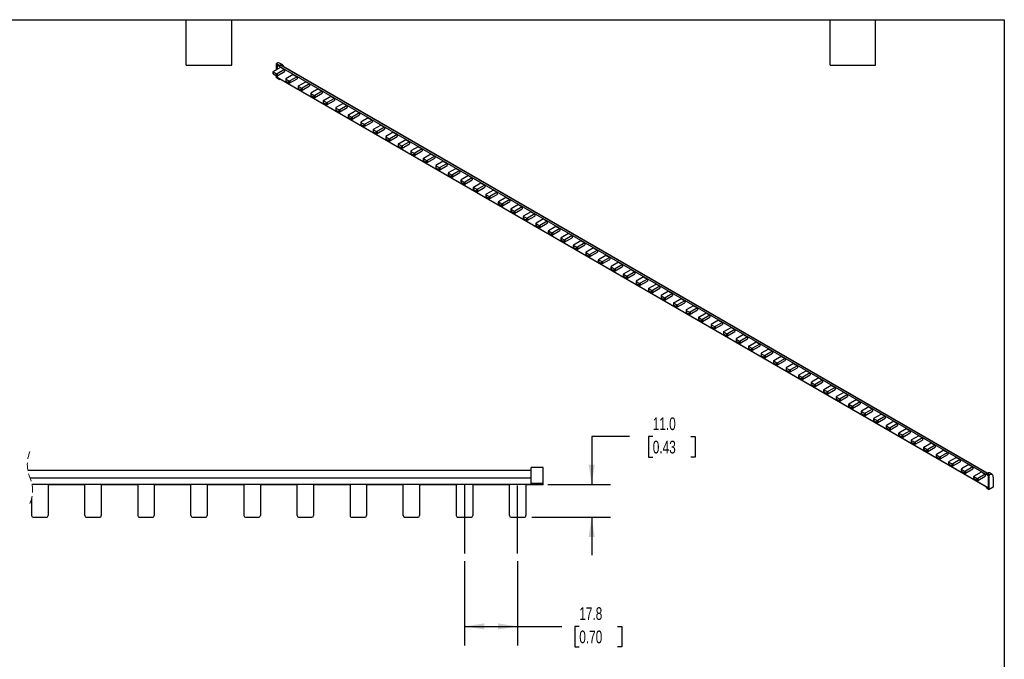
# Model space of a CAD drawing. Header units: millimetres. Extents: x 13 to 546, y 13 to 419.
# Tile 3 of 3: x 216 to 546, y 205 to 419. Entities that reach past the tile are written whole.
import ezdxf

# ---------------------------------------------------------------- set-up
doc = ezdxf.new("R2010")
doc.units = ezdxf.units.MM
doc.header["$LTSCALE"] = 2
doc.linetypes.add('CENTERX2', pattern=[20.32, 12.7, -2.54, 2.54, -2.54])
doc.linetypes.add('HIDDEN', pattern=[1.905, 1.27, -0.635])
doc.layers.add('CENTER', color=40, linetype='CENTERX2')
doc.layers.add('DIMENSIONS', color=140, linetype='Continuous', lineweight=25)
doc.layers.add('TEXT', color=140, linetype='Continuous', lineweight=25)
doc.styles.add('SLDTEXTSTYLE0', font='TXT', dxfattribs={"width": 0.7})
doc.dimstyles.new('SLDDIMSTYLE2', dxfattribs={"dimtxt": 4.316016, "dimasz": 6.604, "dimexe": 0, "dimexo": 0.0625, "dimgap": 1.079004, "dimtad": 0, "dimtih": 1, "dimtoh": 1, "dimrnd": 1e-09, "dimzin": 12, "dimdsep": 46, "dimtxsty": 'SLDTEXTSTYLE0', "dimsah": 1, "dimcen": 0.09, "dimadec": 0, "dimazin": 3, "dimtfac": 1, "dimtofl": 0, "dimtmove": 0, "dimatfit": 3, "dimfxl": 0, "dimfrac": 2, "dimtolj": 1, "dimtzin": 12, "dimarcsym": 0})
doc.dimstyles.new('SLDDIMSTYLE3', dxfattribs={"dimtxt": 4.316016, "dimasz": 6.604, "dimexe": 0, "dimexo": 0.0625, "dimgap": 1.079004, "dimtad": 0, "dimtih": 1, "dimtoh": 1, "dimrnd": 1e-09, "dimzin": 4, "dimdsep": 46, "dimtxsty": 'SLDTEXTSTYLE0', "dimsah": 1, "dimcen": 0.09, "dimadec": 0, "dimazin": 1, "dimtfac": 1, "dimtmove": 0, "dimatfit": 0, "dimfxl": 0, "dimfrac": 2, "dimtolj": 1, "dimtzin": 12, "dimarcsym": 0})

# ---------------------------------------------------------------- blocks, each defined once
blk = doc.blocks.new('_D_3')
at = {"layer": 'DIMENSIONS'}
for p, q in [((365.1, 237.61), (365.1, 209.37)), ((382.9, 237.61), (382.9, 209.37)), ((365.1, 215.72), (382.9, 215.72)), ((382.9, 215.72), (397.73, 215.72)), ((403.58, 215.72), (402.13, 215.72)), ((402.13, 215.72), (402.13, 208.86)), ((416.41, 215.72), (417.85, 215.72)), ((417.85, 215.72), (417.85, 208.86)), ((402.13, 208.86), (403.58, 208.86)), ((417.85, 208.86), (416.41, 208.86))]:
    blk.add_line(p, q, dxfattribs=at)
for points in [[(365.1, 215.72), (371.7, 214.71), (371.7, 216.74)], [(382.9, 215.72), (376.29, 216.74), (376.29, 214.71)]]:
    blk.add_solid(points, dxfattribs=at)
at = {"layer": 'DIMENSIONS', "char_height": 4.233, "attachment_point": 1, "style": 'SLDTEXTSTYLE0'}
for s, insert in [('17.8', (403.58, 222.15)), ('0.70', (403.58, 214.32))]:
    blk.add_mtext(s, dxfattribs=dict(at, insert=insert))
blk = doc.blocks.new('_D_4')
at = {"layer": 'DIMENSIONS'}
for p, q in [((420.44, 279.35), (407.74, 279.35)), ((407.74, 279.35), (407.74, 263.31)), ((428.22, 279.35), (426.77, 279.35)), ((426.77, 279.35), (426.77, 272.49)), ((441.04, 279.35), (442.49, 279.35)), ((442.49, 279.35), (442.49, 272.49)), ((426.77, 272.49), (428.22, 272.49)), ((442.49, 272.49), (441.04, 272.49)), ((393.04, 263.31), (414.09, 263.31)), ((387.69, 252.35), (414.09, 252.35)), ((407.74, 252.35), (407.74, 239.65))]:
    blk.add_line(p, q, dxfattribs=at)
for points in [[(407.74, 263.31), (408.75, 269.91), (406.72, 269.91)], [(407.74, 252.35), (406.72, 245.75), (408.75, 245.75)]]:
    blk.add_solid(points, dxfattribs=at)
at = {"layer": 'DIMENSIONS', "char_height": 4.233, "attachment_point": 1, "style": 'SLDTEXTSTYLE0'}
for s, insert in [('11.0', (428.22, 285.77)), ('0.43', (428.22, 277.95))]:
    blk.add_mtext(s, dxfattribs=dict(at, insert=insert))

msp = doc.modelspace()

# ---------------------------------------------------------------- linework, layer by layer
for p, q in [((300.985, 401.739), (303.45, 403.162)), ((302.034, 404.42), (302.977, 403.876)), ((302.034, 402.344), (302.034, 404.42)), ((302.757, 403.729), (302.27, 404.01)), ((302.27, 404.01), (302.27, 402.48)), ((302.307, 403.876), (302.404, 403.932)), ((540.8, 266.197), (302.307, 403.876)), ((302.307, 403.876), (302.307, 402.502)), ((302.757, 403.729), (302.977, 403.67)), ((302.977, 403.67), (302.977, 403.876)), ((303.978, 404.037), (303.035, 404.582)), ((540.256, 267.091), (303.346, 403.856)), ((303.45, 403.162), (304.747, 402.414)), ((540.354, 267.139), (303.476, 403.885)), ((303.486, 403.886), (303.565, 403.841)), ((303.67, 403.819), (303.565, 403.841)), ((300.936, 401.671), (300.936, 400.99)), ((300.985, 401.603), (302.046, 400.99)), ((300.985, 400.922), (300.985, 401.603)), ((300.985, 400.922), (302.046, 400.31)), ((302.034, 399.636), (302.034, 400.317)), ((302.977, 399.092), (302.034, 399.636)), ((302.046, 400.31), (302.046, 400.99)), ((302.27, 400.304), (302.27, 399.772)), ((302.27, 399.772), (302.303, 399.791)), ((302.27, 399.772), (302.757, 399.491)), ((304.747, 402.414), (302.281, 400.99)), ((302.281, 400.31), (304.747, 401.733)), ((302.281, 400.99), (302.281, 400.31)), ((302.307, 399.889), (302.303, 399.791)), ((302.303, 399.791), (302.79, 399.51)), ((302.307, 400.325), (302.307, 399.889)), ((302.307, 399.889), (540.8, 262.209)), ((302.757, 399.491), (302.79, 399.51)), ((302.79, 399.51), (540.346, 262.372)), ((304.747, 402.414), (304.747, 401.733)), ((307.646, 400.74), (305.181, 399.317)), ((308.942, 399.992), (306.477, 398.568)), ((307.646, 400.74), (308.942, 399.992)), ((308.942, 399.992), (308.942, 399.311)), ((302.757, 399.491), (302.977, 399.296)), ((303.069, 399.349), (302.977, 399.296)), ((302.977, 399.092), (302.977, 399.296)), ((302.977, 399.092), (303.246, 399.247)), ((305.132, 399.249), (305.132, 398.568)), ((305.181, 399.181), (306.241, 398.568)), ((305.181, 399.181), (305.181, 398.5)), ((305.181, 398.5), (306.241, 397.888)), ((306.241, 397.888), (306.241, 398.568)), ((306.477, 397.888), (308.942, 399.311)), ((306.477, 398.568), (306.477, 397.888)), ((309.327, 396.827), (309.327, 396.146)), ((309.376, 396.895), (311.841, 398.318)), ((309.376, 396.759), (310.437, 396.146)), ((309.376, 396.078), (309.376, 396.759)), ((313.138, 397.57), (310.672, 396.146)), ((310.672, 395.466), (313.138, 396.889)), ((311.841, 398.318), (313.138, 397.57)), ((313.138, 397.57), (313.138, 396.889)), ((309.376, 396.078), (310.437, 395.466)), ((310.437, 395.466), (310.437, 396.146)), ((310.672, 396.146), (310.672, 395.466)), ((313.523, 394.405), (313.523, 393.724)), ((316.037, 395.896), (313.572, 394.473)), ((313.572, 394.337), (314.632, 393.724)), ((313.572, 394.337), (313.572, 393.656)), ((313.572, 393.656), (314.632, 393.044)), ((314.632, 393.044), (314.632, 393.724)), ((317.333, 395.148), (314.868, 393.724)), ((314.868, 393.044), (317.333, 394.467)), ((314.868, 393.724), (314.868, 393.044)), ((316.037, 395.896), (317.333, 395.148)), ((317.333, 395.148), (317.333, 394.467)), ((317.767, 392.051), (320.232, 393.474)), ((320.232, 393.474), (321.529, 392.726)), ((317.718, 391.983), (317.718, 391.302)), ((317.767, 391.915), (318.828, 391.302)), ((317.767, 391.234), (317.767, 391.915)), ((317.767, 391.234), (318.828, 390.622)), ((318.828, 390.622), (318.828, 391.302)), ((321.529, 392.726), (319.063, 391.302)), ((319.063, 390.622), (321.529, 392.045)), ((319.063, 391.302), (319.063, 390.622)), ((321.529, 392.726), (321.529, 392.045)), ((324.428, 391.052), (321.963, 389.629)), ((325.724, 390.304), (323.259, 388.88)), ((323.259, 388.2), (325.724, 389.623)), ((324.428, 391.052), (325.724, 390.304)), ((325.724, 390.304), (325.724, 389.623)), ((321.914, 389.561), (321.914, 388.88)), ((321.963, 389.493), (323.023, 388.88)), ((321.963, 389.493), (321.963, 388.812)), ((321.963, 388.812), (323.023, 388.2)), ((323.023, 388.2), (323.023, 388.88)), ((323.259, 388.88), (323.259, 388.2)), ((326.109, 387.139), (326.109, 386.458)), ((326.158, 387.207), (328.623, 388.63)), ((326.158, 387.071), (327.219, 386.458)), ((326.158, 386.39), (326.158, 387.071)), ((326.158, 386.39), (327.219, 385.778)), ((327.219, 385.778), (327.219, 386.458)), ((329.92, 387.882), (327.454, 386.458)), ((327.454, 385.778), (329.92, 387.201)), ((327.454, 386.458), (327.454, 385.778)), ((328.623, 388.63), (329.92, 387.882)), ((329.92, 387.882), (329.92, 387.201)), ((330.305, 384.717), (330.305, 384.036)), ((332.819, 386.208), (330.354, 384.785)), ((330.354, 384.649), (331.414, 384.036)), ((330.354, 384.649), (330.354, 383.968)), ((330.354, 383.968), (331.414, 383.356)), ((331.414, 383.356), (331.414, 384.036)), ((334.115, 385.46), (331.65, 384.036)), ((331.65, 383.356), (334.115, 384.779)), ((331.65, 384.036), (331.65, 383.356)), ((332.819, 386.208), (334.115, 385.46)), ((334.115, 385.46), (334.115, 384.779)), ((334.549, 382.363), (337.014, 383.786)), ((338.311, 383.038), (335.845, 381.614)), ((337.014, 383.786), (338.311, 383.038)), ((338.311, 383.038), (338.311, 382.357)), ((334.5, 382.295), (334.5, 381.614)), ((334.549, 382.227), (335.61, 381.614)), ((334.549, 381.546), (334.549, 382.227)), ((334.549, 381.546), (335.61, 380.934)), ((335.61, 380.934), (335.61, 381.614)), ((335.845, 380.934), (338.311, 382.357)), ((335.845, 381.614), (335.845, 380.934)), ((338.696, 379.873), (338.696, 379.192)), ((341.21, 381.364), (338.745, 379.941)), ((338.745, 379.805), (339.805, 379.192)), ((338.745, 379.805), (338.745, 379.124)), ((342.506, 380.615), (340.041, 379.192)), ((340.041, 378.512), (342.506, 379.935)), ((341.21, 381.364), (342.506, 380.615)), ((342.506, 380.615), (342.506, 379.935)), ((338.745, 379.124), (339.805, 378.512)), ((339.805, 378.512), (339.805, 379.192)), ((340.041, 379.192), (340.041, 378.512)), ((342.891, 377.451), (342.891, 376.77)), ((342.94, 377.519), (345.405, 378.942)), ((342.94, 377.383), (344.001, 376.77)), ((342.94, 376.702), (342.94, 377.383)), ((342.94, 376.702), (344.001, 376.09)), ((344.001, 376.09), (344.001, 376.77)), ((346.702, 378.193), (344.236, 376.77)), ((344.236, 376.09), (346.702, 377.513)), ((344.236, 376.77), (344.236, 376.09)), ((345.405, 378.942), (346.702, 378.193)), ((346.702, 378.193), (346.702, 377.513)), ((349.601, 376.52), (347.136, 375.097)), ((349.601, 376.52), (350.897, 375.771)), ((347.087, 375.029), (347.087, 374.348)), ((347.136, 374.961), (348.196, 374.348)), ((347.136, 374.961), (347.136, 374.28)), ((347.136, 374.28), (348.196, 373.668)), ((348.196, 373.668), (348.196, 374.348)), ((350.897, 375.771), (348.432, 374.348)), ((348.432, 373.668), (350.897, 375.091)), ((348.432, 374.348), (348.432, 373.668)), ((350.897, 375.771), (350.897, 375.091)), ((351.331, 372.675), (353.796, 374.098)), ((355.093, 373.349), (352.627, 371.926)), ((353.796, 374.098), (355.093, 373.349)), ((355.093, 373.349), (355.093, 372.669)), ((351.282, 372.607), (351.282, 371.926)), ((351.331, 372.539), (352.392, 371.926)), ((351.331, 371.858), (351.331, 372.539)), ((351.331, 371.858), (352.392, 371.246)), ((352.392, 371.246), (352.392, 371.926)), ((352.627, 371.246), (355.093, 372.669)), ((352.627, 371.926), (352.627, 371.246)), ((355.478, 370.185), (355.478, 369.504)), ((357.992, 371.676), (355.527, 370.253)), ((355.527, 370.117), (356.587, 369.504)), ((355.527, 370.117), (355.527, 369.436)), ((359.288, 370.927), (356.823, 369.504)), ((356.823, 368.824), (359.288, 370.247)), ((357.992, 371.676), (359.288, 370.927)), ((359.288, 370.927), (359.288, 370.247)), ((355.527, 369.436), (356.587, 368.824)), ((356.587, 368.824), (356.587, 369.504)), ((356.823, 369.504), (356.823, 368.824)), ((359.673, 367.763), (359.673, 367.082)), ((359.722, 367.831), (362.187, 369.254)), ((359.722, 367.695), (360.783, 367.082)), ((359.722, 367.014), (359.722, 367.695)), ((359.722, 367.014), (360.783, 366.402)), ((360.783, 366.402), (360.783, 367.082)), ((363.484, 368.505), (361.018, 367.082)), ((361.018, 366.402), (363.484, 367.825)), ((361.018, 367.082), (361.018, 366.402)), ((362.187, 369.254), (363.484, 368.505)), ((363.484, 368.505), (363.484, 367.825)), ((366.383, 366.832), (363.918, 365.409)), ((366.383, 366.832), (367.679, 366.083)), ((363.869, 365.341), (363.869, 364.66)), ((363.918, 365.273), (364.978, 364.66)), ((363.918, 365.273), (363.918, 364.592)), ((363.918, 364.592), (364.978, 363.98)), ((364.978, 363.98), (364.978, 364.66)), ((367.679, 366.083), (365.214, 364.66)), ((365.214, 363.98), (367.679, 365.403)), ((365.214, 364.66), (365.214, 363.98)), ((367.679, 366.083), (367.679, 365.403)), ((368.113, 362.987), (370.578, 364.41)), ((371.875, 363.661), (369.409, 362.238)), ((370.578, 364.41), (371.875, 363.661)), ((371.875, 363.661), (371.875, 362.981)), ((368.064, 362.919), (368.064, 362.238)), ((368.113, 362.851), (369.174, 362.238)), ((368.113, 362.17), (368.113, 362.851)), ((368.113, 362.17), (369.174, 361.558)), ((369.174, 361.558), (369.174, 362.238)), ((369.409, 361.558), (371.875, 362.981)), ((369.409, 362.238), (369.409, 361.558)), ((372.26, 360.497), (372.26, 359.816)), ((374.774, 361.988), (372.309, 360.565)), ((372.309, 360.429), (373.369, 359.816)), ((372.309, 360.429), (372.309, 359.748)), ((376.07, 361.239), (373.605, 359.816)), ((373.605, 359.136), (376.07, 360.559)), ((374.774, 361.988), (376.07, 361.239)), ((376.07, 361.239), (376.07, 360.559)), ((372.309, 359.748), (373.369, 359.136)), ((373.369, 359.136), (373.369, 359.816)), ((373.605, 359.816), (373.605, 359.136)), ((376.455, 358.075), (376.455, 357.394)), ((376.504, 358.143), (378.969, 359.566)), ((376.504, 358.007), (377.565, 357.394)), ((376.504, 357.326), (376.504, 358.007)), ((376.504, 357.326), (377.565, 356.714)), ((377.565, 356.714), (377.565, 357.394)), ((380.266, 358.817), (377.8, 357.394)), ((377.8, 356.714), (380.266, 358.137)), ((377.8, 357.394), (377.8, 356.714)), ((378.969, 359.566), (380.266, 358.817)), ((380.266, 358.817), (380.266, 358.137)), ((383.165, 357.144), (380.7, 355.721)), ((383.165, 357.144), (384.461, 356.395)), ((380.651, 355.653), (380.651, 354.972)), ((380.7, 355.585), (381.76, 354.972)), ((380.7, 355.585), (380.7, 354.904)), ((380.7, 354.904), (381.76, 354.292)), ((381.76, 354.292), (381.76, 354.972)), ((384.461, 356.395), (381.996, 354.972)), ((381.996, 354.292), (384.461, 355.715)), ((381.996, 354.972), (381.996, 354.292)), ((384.461, 356.395), (384.461, 355.715)), ((384.895, 353.299), (387.36, 354.722)), ((388.657, 353.973), (386.191, 352.55)), ((386.191, 351.87), (388.657, 353.293)), ((387.36, 354.722), (388.657, 353.973)), ((388.657, 353.973), (388.657, 353.293)), ((384.846, 353.231), (384.846, 352.55)), ((384.895, 353.163), (385.956, 352.55)), ((384.895, 352.482), (384.895, 353.163)), ((384.895, 352.482), (385.956, 351.87)), ((385.956, 351.87), (385.956, 352.55)), ((386.191, 352.55), (386.191, 351.87)), ((389.042, 350.809), (389.042, 350.128)), ((391.556, 352.3), (389.091, 350.877)), ((389.091, 350.741), (390.151, 350.128)), ((389.091, 350.741), (389.091, 350.06)), ((389.091, 350.06), (390.151, 349.448)), ((390.151, 349.448), (390.151, 350.128)), ((392.852, 351.551), (390.387, 350.128)), ((390.387, 349.448), (392.852, 350.871)), ((390.387, 350.128), (390.387, 349.448)), ((391.556, 352.3), (392.852, 351.551)), ((392.852, 351.551), (392.852, 350.871)), ((393.237, 348.387), (393.237, 347.706)), ((393.286, 348.455), (395.751, 349.878)), ((393.286, 348.319), (394.347, 347.706)), ((393.286, 347.638), (393.286, 348.319)), ((393.286, 347.638), (394.347, 347.026)), ((394.347, 347.026), (394.347, 347.706)), ((397.048, 349.129), (394.582, 347.706)), ((394.582, 347.026), (397.048, 348.449)), ((394.582, 347.706), (394.582, 347.026)), ((395.751, 349.878), (397.048, 349.129)), ((397.048, 349.129), (397.048, 348.449)), ((399.947, 347.456), (397.482, 346.033)), ((401.243, 346.707), (398.778, 345.284)), ((399.947, 347.456), (401.243, 346.707)), ((401.243, 346.707), (401.243, 346.027)), ((397.433, 345.965), (397.433, 345.284)), ((397.482, 345.897), (398.542, 345.284)), ((397.482, 345.897), (397.482, 345.216)), ((397.482, 345.216), (398.542, 344.604)), ((398.542, 344.604), (398.542, 345.284)), ((398.778, 344.604), (401.243, 346.027)), ((398.778, 345.284), (398.778, 344.604)), ((401.628, 343.543), (401.628, 342.862)), ((401.677, 343.611), (404.142, 345.034)), ((401.677, 343.475), (402.738, 342.862)), ((401.677, 342.794), (401.677, 343.475)), ((405.439, 344.285), (402.973, 342.862)), ((402.973, 342.182), (405.439, 343.605)), ((404.142, 345.034), (405.439, 344.285)), ((405.439, 344.285), (405.439, 343.605)), ((401.677, 342.794), (402.738, 342.182)), ((402.738, 342.182), (402.738, 342.862)), ((402.973, 342.862), (402.973, 342.182)), ((405.824, 341.121), (405.824, 340.44)), ((408.338, 342.612), (405.873, 341.189)), ((405.873, 341.053), (406.933, 340.44)), ((405.873, 341.053), (405.873, 340.372)), ((405.873, 340.372), (406.933, 339.76)), ((406.933, 339.76), (406.933, 340.44)), ((409.634, 341.863), (407.169, 340.44)), ((407.169, 339.76), (409.634, 341.183)), ((407.169, 340.44), (407.169, 339.76)), ((408.338, 342.612), (409.634, 341.863)), ((409.634, 341.863), (409.634, 341.183)), ((410.068, 338.767), (412.533, 340.19)), ((412.533, 340.19), (413.83, 339.441)), ((410.019, 338.699), (410.019, 338.018)), ((410.068, 338.63), (411.129, 338.018)), ((410.068, 337.95), (410.068, 338.63)), ((410.068, 337.95), (411.129, 337.338)), ((411.129, 337.338), (411.129, 338.018)), ((413.83, 339.441), (411.364, 338.018)), ((411.364, 337.338), (413.83, 338.761)), ((411.364, 338.018), (411.364, 337.338)), ((413.83, 339.441), (413.83, 338.761)), ((416.729, 337.768), (414.264, 336.345)), ((418.025, 337.019), (415.56, 335.596)), ((416.729, 337.768), (418.025, 337.019)), ((418.025, 337.019), (418.025, 336.339)), ((414.215, 336.277), (414.215, 335.596)), ((414.264, 336.208), (415.324, 335.596)), ((414.264, 336.208), (414.264, 335.528)), ((414.264, 335.528), (415.324, 334.916)), ((415.324, 334.916), (415.324, 335.596)), ((415.56, 334.916), (418.025, 336.339)), ((415.56, 335.596), (415.56, 334.916)), ((418.41, 333.855), (418.41, 333.174)), ((418.459, 333.923), (420.924, 335.346)), ((418.459, 333.786), (419.52, 333.174)), ((418.459, 333.106), (418.459, 333.786)), ((422.221, 334.597), (419.755, 333.174)), ((419.755, 332.494), (422.221, 333.917)), ((420.924, 335.346), (422.221, 334.597)), ((422.221, 334.597), (422.221, 333.917)), ((418.459, 333.106), (419.52, 332.494)), ((419.52, 332.494), (419.52, 333.174)), ((419.755, 333.174), (419.755, 332.494)), ((422.606, 331.432), (422.606, 330.752)), ((425.12, 332.924), (422.655, 331.501)), ((422.655, 331.364), (423.715, 330.752)), ((422.655, 331.364), (422.655, 330.684)), ((422.655, 330.684), (423.715, 330.072)), ((423.715, 330.072), (423.715, 330.752)), ((426.416, 332.175), (423.951, 330.752)), ((423.951, 330.072), (426.416, 331.495)), ((423.951, 330.752), (423.951, 330.072)), ((425.12, 332.924), (426.416, 332.175)), ((426.416, 332.175), (426.416, 331.495)), ((426.85, 329.079), (429.315, 330.502)), ((429.315, 330.502), (430.612, 329.753)), ((426.801, 329.01), (426.801, 328.33)), ((426.85, 328.942), (427.911, 328.33)), ((426.85, 328.262), (426.85, 328.942)), ((426.85, 328.262), (427.911, 327.65)), ((427.911, 327.65), (427.911, 328.33)), ((430.612, 329.753), (428.146, 328.33)), ((428.146, 327.65), (430.612, 329.073)), ((428.146, 328.33), (428.146, 327.65)), ((430.612, 329.753), (430.612, 329.073)), ((433.511, 328.08), (431.046, 326.657)), ((434.807, 327.331), (432.342, 325.908)), ((433.511, 328.08), (434.807, 327.331)), ((434.807, 327.331), (434.807, 326.651)), ((430.997, 326.588), (430.997, 325.908)), ((431.046, 326.52), (432.106, 325.908)), ((431.046, 326.52), (431.046, 325.84)), ((431.046, 325.84), (432.106, 325.228)), ((432.106, 325.228), (432.106, 325.908)), ((432.342, 325.228), (434.807, 326.651)), ((432.342, 325.908), (432.342, 325.228)), ((435.192, 324.166), (435.192, 323.486)), ((435.241, 324.234), (437.706, 325.658)), ((435.241, 324.098), (436.302, 323.486)), ((435.241, 323.418), (435.241, 324.098)), ((439.003, 324.909), (436.537, 323.486)), ((436.537, 322.806), (439.003, 324.229)), ((437.706, 325.658), (439.003, 324.909)), ((439.003, 324.909), (439.003, 324.229)), ((435.241, 323.418), (436.302, 322.806)), ((436.302, 322.806), (436.302, 323.486)), ((436.537, 323.486), (436.537, 322.806)), ((439.388, 321.744), (439.388, 321.064)), ((441.902, 323.236), (439.437, 321.812)), ((439.437, 321.676), (440.497, 321.064)), ((439.437, 321.676), (439.437, 320.996)), ((439.437, 320.996), (440.497, 320.384)), ((440.497, 320.384), (440.497, 321.064)), ((443.198, 322.487), (440.733, 321.064)), ((440.733, 320.384), (443.198, 321.807)), ((440.733, 321.064), (440.733, 320.384)), ((441.902, 323.236), (443.198, 322.487)), ((443.198, 322.487), (443.198, 321.807)), ((443.632, 319.39), (446.097, 320.814)), ((446.097, 320.814), (447.394, 320.065)), ((443.583, 319.322), (443.583, 318.642)), ((443.632, 319.254), (444.693, 318.642)), ((443.632, 318.574), (443.632, 319.254)), ((443.632, 318.574), (444.693, 317.962)), ((444.693, 317.962), (444.693, 318.642)), ((447.394, 320.065), (444.928, 318.642)), ((444.928, 317.962), (447.394, 319.385)), ((444.928, 318.642), (444.928, 317.962)), ((447.394, 320.065), (447.394, 319.385)), ((450.293, 318.392), (447.828, 316.968)), ((451.589, 317.643), (449.124, 316.22)), ((449.124, 315.54), (451.589, 316.963)), ((450.293, 318.392), (451.589, 317.643)), ((451.589, 317.643), (451.589, 316.963)), ((447.779, 316.9), (447.779, 316.22)), ((447.828, 316.832), (448.888, 316.22)), ((447.828, 316.832), (447.828, 316.152)), ((447.828, 316.152), (448.888, 315.54)), ((448.888, 315.54), (448.888, 316.22)), ((449.124, 316.22), (449.124, 315.54)), ((451.974, 314.478), (451.974, 313.798)), ((452.023, 314.546), (454.488, 315.97)), ((452.023, 314.41), (453.084, 313.798)), ((452.023, 313.73), (452.023, 314.41)), ((452.023, 313.73), (453.084, 313.118)), ((453.084, 313.118), (453.084, 313.798)), ((455.785, 315.221), (453.319, 313.798)), ((453.319, 313.118), (455.785, 314.541)), ((453.319, 313.798), (453.319, 313.118)), ((454.488, 315.97), (455.785, 315.221)), ((455.785, 315.221), (455.785, 314.541)), ((456.17, 312.056), (456.17, 311.376)), ((458.684, 313.548), (456.219, 312.124)), ((456.219, 311.988), (457.279, 311.376)), ((456.219, 311.988), (456.219, 311.308)), ((456.219, 311.308), (457.279, 310.696)), ((457.279, 310.696), (457.279, 311.376)), ((459.98, 312.799), (457.515, 311.376)), ((457.515, 310.696), (459.98, 312.119)), ((457.515, 311.376), (457.515, 310.696)), ((458.684, 313.548), (459.98, 312.799)), ((459.98, 312.799), (459.98, 312.119)), ((460.414, 309.702), (462.879, 311.126)), ((464.176, 310.377), (461.71, 308.954)), ((462.879, 311.126), (464.176, 310.377)), ((464.176, 310.377), (464.176, 309.697)), ((460.365, 309.634), (460.365, 308.954)), ((460.414, 309.566), (461.475, 308.954)), ((460.414, 308.886), (460.414, 309.566)), ((460.414, 308.886), (461.475, 308.274)), ((461.475, 308.274), (461.475, 308.954)), ((461.71, 308.274), (464.176, 309.697)), ((461.71, 308.954), (461.71, 308.274)), ((464.561, 307.212), (464.561, 306.532)), ((467.075, 308.704), (464.61, 307.28)), ((464.61, 307.144), (465.67, 306.532)), ((464.61, 307.144), (464.61, 306.464)), ((468.371, 307.955), (465.906, 306.532)), ((465.906, 305.852), (468.371, 307.275)), ((467.075, 308.704), (468.371, 307.955)), ((468.371, 307.955), (468.371, 307.275)), ((464.61, 306.464), (465.67, 305.852)), ((465.67, 305.852), (465.67, 306.532)), ((465.906, 306.532), (465.906, 305.852)), ((468.756, 304.79), (468.756, 304.11)), ((468.805, 304.858), (471.27, 306.282)), ((468.805, 304.722), (469.866, 304.11)), ((468.805, 304.042), (468.805, 304.722)), ((468.805, 304.042), (469.866, 303.43)), ((469.866, 303.43), (469.866, 304.11)), ((472.567, 305.533), (470.101, 304.11)), ((470.101, 303.43), (472.567, 304.853)), ((470.101, 304.11), (470.101, 303.43)), ((471.27, 306.282), (472.567, 305.533)), ((472.567, 305.533), (472.567, 304.853)), ((475.466, 303.86), (473.001, 302.436)), ((475.466, 303.86), (476.762, 303.111)), ((472.952, 302.368), (472.952, 301.688)), ((473.001, 302.3), (474.061, 301.688)), ((473.001, 302.3), (473.001, 301.62)), ((473.001, 301.62), (474.061, 301.008)), ((474.061, 301.008), (474.061, 301.688)), ((476.762, 303.111), (474.297, 301.688)), ((474.297, 301.008), (476.762, 302.431)), ((474.297, 301.688), (474.297, 301.008)), ((476.762, 303.111), (476.762, 302.431)), ((477.196, 300.014), (479.661, 301.438)), ((480.958, 300.689), (478.492, 299.266)), ((479.661, 301.438), (480.958, 300.689)), ((480.958, 300.689), (480.958, 300.009)), ((477.147, 299.946), (477.147, 299.266)), ((477.196, 299.878), (478.257, 299.266)), ((477.196, 299.198), (477.196, 299.878)), ((477.196, 299.198), (478.257, 298.586)), ((478.257, 298.586), (478.257, 299.266)), ((478.492, 298.586), (480.958, 300.009)), ((478.492, 299.266), (478.492, 298.586)), ((481.343, 297.524), (481.343, 296.844)), ((483.857, 299.016), (481.392, 297.592)), ((481.392, 297.456), (482.452, 296.844)), ((481.392, 297.456), (481.392, 296.776)), ((485.153, 298.267), (482.688, 296.844)), ((482.688, 296.164), (485.153, 297.587)), ((483.857, 299.016), (485.153, 298.267)), ((485.153, 298.267), (485.153, 297.587)), ((481.392, 296.776), (482.452, 296.164)), ((482.452, 296.164), (482.452, 296.844)), ((482.688, 296.844), (482.688, 296.164)), ((485.538, 295.102), (485.538, 294.422)), ((485.587, 295.17), (488.052, 296.593)), ((485.587, 295.034), (486.648, 294.422)), ((485.587, 294.354), (485.587, 295.034)), ((485.587, 294.354), (486.648, 293.742)), ((486.648, 293.742), (486.648, 294.422)), ((489.349, 295.845), (486.883, 294.422)), ((486.883, 293.742), (489.349, 295.165)), ((486.883, 294.422), (486.883, 293.742)), ((488.052, 296.593), (489.349, 295.845)), ((489.349, 295.845), (489.349, 295.165)), ((492.248, 294.171), (489.783, 292.748)), ((492.248, 294.171), (493.544, 293.423)), ((489.734, 292.68), (489.734, 292)), ((489.783, 292.612), (490.843, 292)), ((489.783, 292.612), (489.783, 291.932)), ((489.783, 291.932), (490.843, 291.32)), ((490.843, 291.32), (490.843, 292)), ((493.544, 293.423), (491.079, 292)), ((491.079, 291.32), (493.544, 292.743)), ((491.079, 292), (491.079, 291.32)), ((493.544, 293.423), (493.544, 292.743)), ((493.978, 290.326), (496.443, 291.749)), ((497.74, 291.001), (495.274, 289.578)), ((496.443, 291.749), (497.74, 291.001)), ((497.74, 291.001), (497.74, 290.321)), ((493.929, 290.258), (493.929, 289.578)), ((493.978, 290.19), (495.039, 289.578)), ((493.978, 289.51), (493.978, 290.19)), ((493.978, 289.51), (495.039, 288.898)), ((495.039, 288.898), (495.039, 289.578)), ((495.274, 288.898), (497.74, 290.321)), ((495.274, 289.578), (495.274, 288.898)), ((498.125, 287.836), (498.125, 287.156)), ((500.639, 289.327), (498.174, 287.904)), ((498.174, 287.768), (499.234, 287.156)), ((498.174, 287.768), (498.174, 287.088)), ((501.935, 288.579), (499.47, 287.156)), ((499.47, 286.476), (501.935, 287.899)), ((500.639, 289.327), (501.935, 288.579)), ((501.935, 288.579), (501.935, 287.899)), ((498.174, 287.088), (499.234, 286.476)), ((499.234, 286.476), (499.234, 287.156)), ((499.47, 287.156), (499.47, 286.476)), ((502.32, 285.414), (502.32, 284.734)), ((502.369, 285.482), (504.834, 286.905)), ((502.369, 285.346), (503.43, 284.734)), ((502.369, 284.666), (502.369, 285.346)), ((502.369, 284.666), (503.43, 284.053)), ((503.43, 284.053), (503.43, 284.734)), ((506.131, 286.157), (503.665, 284.734)), ((503.665, 284.053), (506.131, 285.477)), ((503.665, 284.734), (503.665, 284.053)), ((504.834, 286.905), (506.131, 286.157)), ((506.131, 286.157), (506.131, 285.477)), ((509.03, 284.483), (506.565, 283.06)), ((509.03, 284.483), (510.326, 283.735)), ((506.516, 282.992), (506.516, 282.312)), ((506.565, 282.924), (507.625, 282.312)), ((506.565, 282.924), (506.565, 282.244)), ((506.565, 282.244), (507.625, 281.631)), ((507.625, 281.631), (507.625, 282.312)), ((510.326, 283.735), (507.861, 282.312)), ((507.861, 281.631), (510.326, 283.055)), ((507.861, 282.312), (507.861, 281.631)), ((510.326, 283.735), (510.326, 283.055)), ((510.76, 280.638), (513.225, 282.061)), ((514.522, 281.313), (512.056, 279.89)), ((513.225, 282.061), (514.522, 281.313)), ((514.522, 281.313), (514.522, 280.633)), ((510.711, 280.57), (510.711, 279.89)), ((510.76, 280.502), (511.821, 279.89)), ((510.76, 279.822), (510.76, 280.502)), ((510.76, 279.822), (511.821, 279.209)), ((511.821, 279.209), (511.821, 279.89)), ((512.056, 279.209), (514.522, 280.633)), ((512.056, 279.89), (512.056, 279.209)), ((514.907, 278.148), (514.907, 277.468)), ((517.421, 279.639), (514.956, 278.216)), ((514.956, 278.08), (516.016, 277.468)), ((514.956, 278.08), (514.956, 277.4)), ((514.956, 277.4), (516.016, 276.787)), ((516.016, 276.787), (516.016, 277.468)), ((518.717, 278.891), (516.252, 277.468)), ((516.252, 276.787), (518.717, 278.211)), ((516.252, 277.468), (516.252, 276.787)), ((517.421, 279.639), (518.717, 278.891)), ((518.717, 278.891), (518.717, 278.211)), ((519.102, 275.726), (519.102, 275.046)), ((519.151, 275.794), (521.616, 277.217)), ((519.151, 275.658), (520.212, 275.046)), ((519.151, 274.978), (519.151, 275.658)), ((519.151, 274.978), (520.212, 274.365)), ((520.212, 274.365), (520.212, 275.046)), ((522.913, 276.469), (520.447, 275.046)), ((520.447, 274.365), (522.913, 275.789)), ((520.447, 275.046), (520.447, 274.365)), ((521.616, 277.217), (522.913, 276.469)), ((522.913, 276.469), (522.913, 275.789)), ((525.812, 274.795), (523.347, 273.372)), ((527.108, 274.047), (524.643, 272.624)), ((525.812, 274.795), (527.108, 274.047)), ((527.108, 274.047), (527.108, 273.367)), ((523.298, 273.304), (523.298, 272.624)), ((523.347, 273.236), (524.407, 272.624)), ((523.347, 273.236), (523.347, 272.556)), ((523.347, 272.556), (524.407, 271.943)), ((524.407, 271.943), (524.407, 272.624)), ((524.643, 271.943), (527.108, 273.367)), ((524.643, 272.624), (524.643, 271.943)), ((527.493, 270.882), (527.493, 270.202)), ((527.542, 270.95), (530.007, 272.373)), ((527.542, 270.814), (528.603, 270.202)), ((527.542, 270.134), (527.542, 270.814)), ((531.304, 271.625), (528.838, 270.202)), ((528.838, 269.521), (531.304, 270.945)), ((530.007, 272.373), (531.304, 271.625)), ((531.304, 271.625), (531.304, 270.945)), ((387.498, 267.951), (218.678, 267.951)), ((391.498, 268.951), (387.498, 268.951)), ((387.498, 263.651), (387.498, 268.951)), ((391.498, 263.651), (391.498, 268.951)), ((527.542, 270.134), (528.603, 269.521)), ((528.603, 269.521), (528.603, 270.202)), ((528.838, 270.202), (528.838, 269.521)), ((531.689, 268.46), (531.689, 267.78)), ((534.203, 269.951), (531.738, 268.528)), ((531.738, 268.392), (532.798, 267.78)), ((531.738, 268.392), (531.738, 267.712)), ((531.738, 267.712), (532.798, 267.099)), ((532.798, 267.099), (532.798, 267.78)), ((535.499, 269.203), (533.034, 267.78)), ((533.034, 267.099), (535.499, 268.523)), ((533.034, 267.78), (533.034, 267.099)), ((534.203, 269.951), (535.499, 269.203)), ((535.499, 269.203), (535.499, 268.523)), ((535.933, 266.106), (538.398, 267.529)), ((538.398, 267.529), (539.695, 266.781)), ((387.498, 265.441), (219.439, 265.441)), ((535.884, 266.038), (535.884, 265.358)), ((535.933, 265.97), (536.994, 265.358)), ((535.933, 265.29), (535.933, 265.97)), ((535.933, 265.29), (536.994, 264.677)), ((536.994, 264.677), (536.994, 265.358)), ((539.695, 266.781), (537.229, 265.358)), ((537.229, 264.677), (539.695, 266.101)), ((537.229, 265.358), (537.229, 264.677)), ((539.695, 266.781), (539.695, 266.101)), ((541.036, 266.317), (540.093, 266.861)), ((540.093, 266.786), (540.093, 266.861)), ((540.093, 266.786), (540.313, 266.59)), ((541.154, 266.521), (540.211, 267.066)), ((540.313, 266.59), (540.8, 266.309)), ((540.8, 262.071), (540.8, 266.309)), ((541.036, 261.663), (541.036, 266.317)), ((542.037, 266.609), (541.094, 267.153)), ((542.403, 265.8), (542.403, 262.452)), ((387.498, 263.31), (220.05, 263.31)), ((225.448, 263.31), (225.448, 252.851)), ((225.448, 263.292), (237.748, 263.292)), ((237.748, 252.851), (237.748, 263.31)), ((243.248, 263.31), (243.248, 252.851)), ((243.248, 263.292), (255.548, 263.292)), ((255.548, 263.31), (255.548, 252.851)), ((261.048, 263.31), (261.048, 252.851)), ((261.048, 263.292), (273.348, 263.292)), ((273.348, 252.851), (273.348, 263.31)), ((278.848, 263.31), (278.848, 252.851)), ((278.848, 263.292), (291.148, 263.292)), ((291.148, 263.31), (291.148, 252.851)), ((296.648, 263.31), (296.648, 252.851)), ((296.648, 263.292), (308.948, 263.292)), ((308.948, 252.851), (308.948, 263.31)), ((314.448, 263.31), (314.448, 252.851)), ((314.448, 263.292), (326.748, 263.292)), ((326.748, 263.31), (326.748, 252.851)), ((332.248, 263.31), (332.248, 252.851)), ((332.248, 263.292), (344.548, 263.292)), ((344.548, 252.851), (344.548, 263.31)), ((350.048, 263.31), (350.048, 252.851)), ((350.048, 263.292), (362.348, 263.292)), ((362.348, 263.31), (362.348, 252.851)), ((367.848, 263.31), (367.848, 252.851)), ((367.848, 263.292), (380.148, 263.292)), ((380.148, 252.851), (380.148, 263.31)), ((385.648, 263.31), (385.648, 252.851)), ((385.648, 263.292), (387.498, 263.292)), ((391.498, 263.651), (387.498, 263.651)), ((387.498, 263.651), (387.498, 263.151)), ((391.498, 263.151), (387.498, 263.151)), ((391.498, 263.151), (391.498, 263.651)), ((540.185, 262.464), (540.093, 262.411)), ((540.093, 262.207), (540.093, 262.411)), ((540.313, 262.352), (540.093, 262.411)), ((540.093, 262.207), (541.036, 261.663)), ((540.313, 262.352), (540.346, 262.372)), ((540.313, 262.352), (540.8, 262.071)), ((540.346, 262.372), (540.8, 262.109)), ((542.403, 262.452), (541.036, 261.663)), ((219.948, 258.759), (219.948, 252.851)), ((220.448, 252.351), (224.948, 252.351)), ((238.248, 252.351), (242.748, 252.351)), ((256.048, 252.351), (260.548, 252.351)), ((273.848, 252.351), (278.348, 252.351)), ((291.648, 252.351), (296.148, 252.351)), ((309.448, 252.351), (313.948, 252.351)), ((327.248, 252.351), (331.748, 252.351)), ((345.048, 252.351), (349.548, 252.351)), ((362.848, 252.351), (367.348, 252.351)), ((380.648, 252.351), (385.148, 252.351))]:
    msp.add_line(p, q)
at = {"flags": 128}
for points in [[(302.977, 403.876), (303.236, 404.023), (303.49, 404.104), (303.726, 404.117), (303.935, 404.06), (304.108, 403.936), (304.237, 403.75), (304.317, 403.511), (304.336, 403.389)], [(302.977, 403.67), (303.202, 403.802), (303.422, 403.876), (303.628, 403.89), (303.81, 403.843), (303.961, 403.738), (304.074, 403.578), (304.097, 403.527)], [(303.67, 403.819), (303.72, 403.769), (303.753, 403.725)]]:
    msp.add_lwpolyline(points, dxfattribs=at)
for centre, radius, start, end in [((302.662, 403.713), 0.946, 66.75915, 131.6171), ((303.249, 403.488), 0.474, 48.22028, 57.7478), ((301.02, 400.999), 0.0838, 185.6948, 245.62534), ((301.011, 401.671), 0.0728, 110.78342, 249.21658), ((302.164, 401.218), 0.256, 242.60967, 297.39033), ((302.164, 400.537), 0.256, 242.60967, 297.39033), ((305.215, 398.577), 0.0838, 185.6948, 245.62534), ((305.206, 399.249), 0.0728, 110.78342, 249.21658), ((306.359, 398.796), 0.256, 242.60967, 297.39033), ((306.359, 398.115), 0.256, 242.60967, 297.39033), ((309.402, 396.827), 0.0728, 110.78342, 249.21658), ((309.411, 396.155), 0.0838, 185.6948, 245.62534), ((310.555, 396.374), 0.256, 242.60967, 297.39033), ((310.555, 395.693), 0.256, 242.60967, 297.39033), ((313.606, 393.733), 0.0838, 185.6948, 245.62534), ((313.597, 394.405), 0.0728, 110.78342, 249.21658), ((314.75, 393.952), 0.256, 242.60967, 297.39033), ((314.75, 393.271), 0.256, 242.60967, 297.39033), ((317.802, 391.311), 0.0838, 185.6948, 245.62534), ((317.793, 391.983), 0.0728, 110.78342, 249.21658), ((318.946, 391.53), 0.256, 242.60967, 297.39033), ((318.946, 390.849), 0.256, 242.60967, 297.39033), ((321.988, 389.561), 0.0728, 110.78342, 249.21658), ((321.997, 388.889), 0.0838, 185.6948, 245.62534), ((323.141, 389.108), 0.256, 242.60967, 297.39033), ((323.141, 388.427), 0.256, 242.60967, 297.39033), ((326.193, 386.467), 0.0838, 185.6948, 245.62534), ((326.184, 387.139), 0.0728, 110.78342, 249.21658), ((327.337, 386.686), 0.256, 242.60967, 297.39033), ((327.337, 386.005), 0.256, 242.60967, 297.39033), ((330.388, 384.045), 0.0838, 185.6948, 245.62534), ((330.379, 384.717), 0.0728, 110.78342, 249.21658), ((331.532, 384.264), 0.256, 242.60967, 297.39033), ((331.532, 383.583), 0.256, 242.60967, 297.39033), ((334.584, 381.623), 0.0838, 185.6948, 245.62534), ((334.575, 382.295), 0.0728, 110.78342, 249.21658), ((335.728, 381.842), 0.256, 242.60967, 297.39033), ((335.728, 381.161), 0.256, 242.60967, 297.39033), ((338.77, 379.873), 0.0728, 110.78342, 249.21658), ((338.779, 379.201), 0.0838, 185.6948, 245.62534), ((339.923, 379.42), 0.256, 242.60967, 297.39033), ((339.923, 378.739), 0.256, 242.60967, 297.39033), ((342.975, 376.779), 0.0838, 185.6948, 245.62534), ((342.966, 377.451), 0.0728, 110.78342, 249.21658), ((344.119, 376.998), 0.256, 242.60967, 297.39033), ((344.119, 376.317), 0.256, 242.60967, 297.39033), ((347.17, 374.357), 0.0838, 185.6948, 245.62534), ((347.161, 375.029), 0.0728, 110.78342, 249.21658), ((348.314, 374.576), 0.256, 242.60967, 297.39033), ((348.314, 373.895), 0.256, 242.60967, 297.39033), ((351.366, 371.935), 0.0838, 185.6948, 245.62534), ((351.357, 372.607), 0.0728, 110.78342, 249.21658), ((352.51, 372.154), 0.256, 242.60967, 297.39033), ((352.51, 371.473), 0.256, 242.60967, 297.39033), ((355.552, 370.185), 0.0728, 110.78342, 249.21658), ((355.561, 369.513), 0.0838, 185.6948, 245.62534), ((356.705, 369.732), 0.256, 242.60967, 297.39033), ((356.705, 369.051), 0.256, 242.60967, 297.39033), ((359.757, 367.091), 0.0838, 185.6948, 245.62534), ((359.748, 367.763), 0.0728, 110.78342, 249.21658), ((360.901, 367.31), 0.256, 242.60967, 297.39033), ((360.901, 366.629), 0.256, 242.60967, 297.39033), ((363.952, 364.669), 0.0838, 185.6948, 245.62534), ((363.943, 365.341), 0.0728, 110.78342, 249.21658), ((365.096, 364.888), 0.256, 242.60967, 297.39033), ((365.096, 364.207), 0.256, 242.60967, 297.39033), ((368.148, 362.246), 0.0838, 185.6948, 245.62534), ((368.139, 362.919), 0.0728, 110.78342, 249.21658), ((369.292, 362.466), 0.256, 242.60967, 297.39033), ((369.292, 361.785), 0.256, 242.60967, 297.39033), ((372.334, 360.497), 0.0728, 110.78342, 249.21658), ((372.343, 359.824), 0.0838, 185.6948, 245.62534), ((373.487, 360.044), 0.256, 242.60967, 297.39033), ((373.487, 359.363), 0.256, 242.60967, 297.39033), ((376.539, 357.402), 0.0838, 185.6948, 245.62534), ((376.53, 358.075), 0.0728, 110.78342, 249.21658), ((377.683, 357.622), 0.256, 242.60967, 297.39033), ((377.683, 356.941), 0.256, 242.60967, 297.39033), ((380.734, 354.98), 0.0838, 185.6948, 245.62534), ((380.725, 355.653), 0.0728, 110.78342, 249.21658), ((381.878, 355.2), 0.256, 242.60967, 297.39033), ((381.878, 354.519), 0.256, 242.60967, 297.39033), ((384.921, 353.231), 0.0728, 110.78342, 249.21658), ((384.93, 352.558), 0.0838, 185.6948, 245.62534), ((386.074, 352.778), 0.256, 242.60967, 297.39033), ((386.074, 352.097), 0.256, 242.60967, 297.39033), ((389.125, 350.136), 0.0838, 185.6948, 245.62534), ((389.116, 350.809), 0.0728, 110.78342, 249.21658), ((390.269, 350.356), 0.256, 242.60967, 297.39033), ((390.269, 349.675), 0.256, 242.60967, 297.39033), ((393.321, 347.714), 0.0838, 185.6948, 245.62534), ((393.312, 348.387), 0.0728, 110.78342, 249.21658), ((394.465, 347.934), 0.256, 242.60967, 297.39033), ((394.465, 347.253), 0.256, 242.60967, 297.39033), ((397.516, 345.292), 0.0838, 185.6948, 245.62534), ((397.507, 345.965), 0.0728, 110.78342, 249.21658), ((398.66, 345.512), 0.256, 242.60967, 297.39033), ((398.66, 344.831), 0.256, 242.60967, 297.39033), ((401.703, 343.543), 0.0728, 110.78342, 249.21658), ((401.712, 342.87), 0.0838, 185.6948, 245.62534), ((402.856, 343.09), 0.256, 242.60967, 297.39033), ((402.856, 342.409), 0.256, 242.60967, 297.39033), ((405.907, 340.448), 0.0838, 185.6948, 245.62534), ((405.898, 341.121), 0.0728, 110.78342, 249.21658), ((407.051, 340.668), 0.256, 242.60967, 297.39033), ((407.051, 339.987), 0.256, 242.60967, 297.39033), ((410.103, 338.026), 0.0838, 185.6948, 245.62534), ((410.094, 338.699), 0.0728, 110.78342, 249.21658), ((411.247, 338.246), 0.256, 242.60967, 297.39033), ((411.247, 337.565), 0.256, 242.60967, 297.39033), ((414.298, 335.604), 0.0838, 185.6948, 245.62534), ((414.289, 336.277), 0.0728, 110.78342, 249.21658), ((415.442, 335.824), 0.256, 242.60967, 297.39033), ((415.442, 335.143), 0.256, 242.60967, 297.39033), ((418.485, 333.855), 0.0728, 110.78342, 249.21658), ((418.494, 333.182), 0.0838, 185.6948, 245.62534), ((419.638, 333.402), 0.256, 242.60967, 297.39033), ((419.638, 332.721), 0.256, 242.60967, 297.39033), ((422.689, 330.76), 0.0838, 185.6948, 245.62534), ((422.68, 331.432), 0.0728, 110.78342, 249.21658), ((423.833, 330.98), 0.256, 242.60967, 297.39033), ((423.833, 330.299), 0.256, 242.60967, 297.39033), ((426.885, 328.338), 0.0838, 185.6948, 245.62534), ((426.876, 329.01), 0.0728, 110.78342, 249.21658), ((428.029, 328.558), 0.256, 242.60967, 297.39033), ((428.029, 327.877), 0.256, 242.60967, 297.39033), ((431.08, 325.916), 0.0838, 185.6948, 245.62534), ((431.071, 326.588), 0.0728, 110.78342, 249.21658), ((432.224, 326.136), 0.256, 242.60967, 297.39033), ((432.224, 325.455), 0.256, 242.60967, 297.39033), ((435.267, 324.166), 0.0728, 110.78342, 249.21658), ((435.276, 323.494), 0.0838, 185.6948, 245.62534), ((436.42, 323.714), 0.256, 242.60967, 297.39033), ((436.42, 323.033), 0.256, 242.60967, 297.39033), ((439.471, 321.072), 0.0838, 185.6948, 245.62534), ((439.462, 321.744), 0.0728, 110.78342, 249.21658), ((440.615, 321.292), 0.256, 242.60967, 297.39033), ((440.615, 320.611), 0.256, 242.60967, 297.39033), ((443.667, 318.65), 0.0838, 185.6948, 245.62534), ((443.658, 319.322), 0.0728, 110.78342, 249.21658), ((444.811, 318.87), 0.256, 242.60967, 297.39033), ((444.811, 318.189), 0.256, 242.60967, 297.39033), ((447.853, 316.9), 0.0728, 110.78342, 249.21658), ((447.862, 316.228), 0.0838, 185.6948, 245.62534), ((449.006, 316.448), 0.256, 242.60967, 297.39033), ((449.006, 315.767), 0.256, 242.60967, 297.39033), ((452.058, 313.806), 0.0838, 185.6948, 245.62534), ((452.049, 314.478), 0.0728, 110.78342, 249.21658), ((453.202, 314.026), 0.256, 242.60967, 297.39033), ((453.202, 313.345), 0.256, 242.60967, 297.39033), ((456.253, 311.384), 0.0838, 185.6948, 245.62534), ((456.244, 312.056), 0.0728, 110.78342, 249.21658), ((457.397, 311.604), 0.256, 242.60967, 297.39033), ((457.397, 310.923), 0.256, 242.60967, 297.39033), ((460.449, 308.962), 0.0838, 185.6948, 245.62534), ((460.44, 309.634), 0.0728, 110.78342, 249.21658), ((461.593, 309.182), 0.256, 242.60967, 297.39033), ((461.593, 308.501), 0.256, 242.60967, 297.39033), ((464.635, 307.212), 0.0728, 110.78342, 249.21658), ((464.644, 306.54), 0.0838, 185.6948, 245.62534), ((465.788, 306.759), 0.256, 242.60967, 297.39033), ((465.788, 306.079), 0.256, 242.60967, 297.39033), ((468.84, 304.118), 0.0838, 185.6948, 245.62534), ((468.831, 304.79), 0.0728, 110.78342, 249.21658), ((469.984, 304.337), 0.256, 242.60967, 297.39033), ((469.984, 303.657), 0.256, 242.60967, 297.39033), ((473.035, 301.696), 0.0838, 185.6948, 245.62534), ((473.026, 302.368), 0.0728, 110.78342, 249.21658), ((474.179, 301.915), 0.256, 242.60967, 297.39033), ((474.179, 301.235), 0.256, 242.60967, 297.39033), ((477.231, 299.274), 0.0838, 185.6948, 245.62534), ((477.222, 299.946), 0.0728, 110.78342, 249.21658), ((478.375, 299.493), 0.256, 242.60967, 297.39033), ((478.375, 298.813), 0.256, 242.60967, 297.39033), ((481.417, 297.524), 0.0728, 110.78342, 249.21658), ((481.426, 296.852), 0.0838, 185.6948, 245.62534), ((482.57, 297.071), 0.256, 242.60967, 297.39033), ((482.57, 296.391), 0.256, 242.60967, 297.39033), ((485.622, 294.43), 0.0838, 185.6948, 245.62534), ((485.613, 295.102), 0.0728, 110.78342, 249.21658), ((486.766, 294.649), 0.256, 242.60967, 297.39033), ((486.766, 293.969), 0.256, 242.60967, 297.39033), ((489.817, 292.008), 0.0838, 185.6948, 245.62534), ((489.808, 292.68), 0.0728, 110.78342, 249.21658), ((490.961, 292.227), 0.256, 242.60967, 297.39033), ((490.961, 291.547), 0.256, 242.60967, 297.39033), ((494.013, 289.586), 0.0838, 185.6948, 245.62534), ((494.004, 290.258), 0.0728, 110.78342, 249.21658), ((495.157, 289.805), 0.256, 242.60967, 297.39033), ((495.157, 289.125), 0.256, 242.60967, 297.39033), ((498.199, 287.836), 0.0728, 110.78342, 249.21658), ((498.208, 287.164), 0.0838, 185.6948, 245.62534), ((499.352, 287.383), 0.256, 242.60967, 297.39033), ((499.352, 286.703), 0.256, 242.60967, 297.39033), ((502.404, 284.742), 0.0838, 185.6948, 245.62534), ((502.395, 285.414), 0.0728, 110.78342, 249.21658), ((503.548, 284.961), 0.256, 242.60967, 297.39033), ((503.548, 284.281), 0.256, 242.60967, 297.39033), ((506.599, 282.32), 0.0838, 185.6948, 245.62534), ((506.59, 282.992), 0.0728, 110.78342, 249.21658), ((507.743, 282.539), 0.256, 242.60967, 297.39033), ((507.743, 281.859), 0.256, 242.60967, 297.39033), ((510.786, 280.57), 0.0728, 110.78342, 249.21658), ((510.795, 279.898), 0.0838, 185.6948, 245.62534), ((511.939, 280.117), 0.256, 242.60967, 297.39033), ((511.939, 279.437), 0.256, 242.60967, 297.39033), ((514.99, 277.476), 0.0838, 185.6948, 245.62534), ((514.981, 278.148), 0.0728, 110.78342, 249.21658), ((516.134, 277.695), 0.256, 242.60967, 297.39033), ((516.134, 277.015), 0.256, 242.60967, 297.39033), ((519.186, 275.054), 0.0838, 185.6948, 245.62534), ((519.177, 275.726), 0.0728, 110.78342, 249.21658), ((520.33, 275.273), 0.256, 242.60967, 297.39033), ((520.33, 274.593), 0.256, 242.60967, 297.39033), ((523.381, 272.632), 0.0838, 185.6948, 245.62534), ((523.372, 273.304), 0.0728, 110.78342, 249.21658), ((524.525, 272.851), 0.256, 242.60967, 297.39033), ((524.525, 272.171), 0.256, 242.60967, 297.39033), ((527.568, 270.882), 0.0728, 110.78342, 249.21658), ((527.577, 270.21), 0.0838, 185.6948, 245.62534), ((528.721, 270.429), 0.256, 242.60967, 297.39033), ((528.721, 269.749), 0.256, 242.60967, 297.39033), ((531.772, 267.788), 0.0838, 185.6948, 245.62534), ((531.763, 268.46), 0.0728, 110.78342, 249.21658), ((532.916, 268.007), 0.256, 242.60967, 297.39033), ((532.916, 267.327), 0.256, 242.60967, 297.39033), ((535.968, 265.366), 0.0838, 185.6948, 245.62534), ((535.959, 266.038), 0.0728, 110.78342, 249.21658), ((537.112, 265.585), 0.256, 242.60967, 297.39033), ((537.112, 264.905), 0.256, 242.60967, 297.39033), ((540.349, 266.85), 0.256, 122.60548, 177.39452), ((540.729, 266.343), 0.889, 65.69288, 125.61758), ((541.292, 266.306), 0.256, 122.60548, 177.39452), ((541.642, 265.923), 0.772, 350.78596, 129.20329), ((220.448, 252.851), 0.5, 180.00028, 269.99903), ((224.948, 252.851), 0.5, 269.99756, 359.99972), ((238.248, 252.851), 0.5, 180.00028, 269.99903), ((242.748, 252.851), 0.5, 269.99514, 0.00555), ((256.048, 252.851), 0.5, 180.00028, 269.99903), ((260.548, 252.851), 0.5, 270.00097, 359.99972), ((273.848, 252.851), 0.5, 180.00028, 269.99903), ((278.348, 252.851), 0.5, 270.00097, 359.99972), ((291.648, 252.851), 0.5, 180.00028, 269.99903), ((296.148, 252.851), 0.5, 270.00097, 359.99972), ((309.448, 252.851), 0.5, 180.00028, 269.99903), ((313.948, 252.851), 0.5, 270.00097, 359.99972), ((327.248, 252.851), 0.5, 179.99445, 270.00486), ((331.748, 252.851), 0.5, 270.00097, 359.99972), ((345.048, 252.851), 0.5, 180.00028, 270.00244), ((349.548, 252.851), 0.5, 270.00097, 359.99972), ((362.848, 252.851), 0.5, 180.00028, 270.00244), ((367.348, 252.851), 0.5, 269.99756, 359.99972), ((380.648, 252.851), 0.5, 180.00028, 269.99903), ((385.148, 252.851), 0.5, 269.99756, 359.99972)]:
    msp.add_arc(centre, radius, start, end)
at = {"color": 7, "linetype": 'HIDDEN', "lineweight": 18}
for centre, start, end in [((229.781, 269.962), 157.38014, 202.61986), ((208.95, 261.282), 337.38014, 22.61986)]:
    msp.add_arc(centre, 11.284, start, end, dxfattribs=at)
at = {"layer": 'CENTER'}
for p, q in [((365.098, 263.145), (365.098, 240.151)), ((382.898, 240.151), (382.898, 262.941))]:
    msp.add_line(p, q, dxfattribs=at)
at = {"layer": 'TEXT'}
for p, q in [((12.7, 419.1), (546.1, 419.1)), ((271.78, 403.86), (271.78, 419.1)), ((287.02, 403.86), (287.02, 419.1)), ((487.68, 403.86), (487.68, 419.1)), ((502.92, 403.86), (502.92, 419.1)), ((546.1, 419.1), (546.1, 12.7)), ((271.78, 403.86), (287.02, 403.86)), ((487.68, 403.86), (502.92, 403.86))]:
    msp.add_line(p, q, dxfattribs=at)

# ---------------------------------------------------------------- dimensions: what is measured, and where the dimension line sits
at = {"layer": 'DIMENSIONS'}
dim = msp.add_linear_dim(base=(407.737, 263.31), p1=(385.148, 252.351), p2=(390.498, 263.31), angle=90, dimstyle='SLDDIMSTYLE3', dxfattribs=at)
dim.commit()
dim.dimension.update_dxf_attribs({"geometry": '_D_4', "text_midpoint": (407.737, 279.349), "dimtype": 160})
dim = msp.add_linear_dim(base=(365.098, 215.722), p1=(382.898, 240.151), p2=(365.098, 240.151), dimstyle='SLDDIMSTYLE2', dxfattribs=at)
dim.commit()
dim.dimension.update_dxf_attribs({"geometry": '_D_3', "text_midpoint": (409.992, 215.722), "dimtype": 160})

doc.saveas('drawing.dxf')
